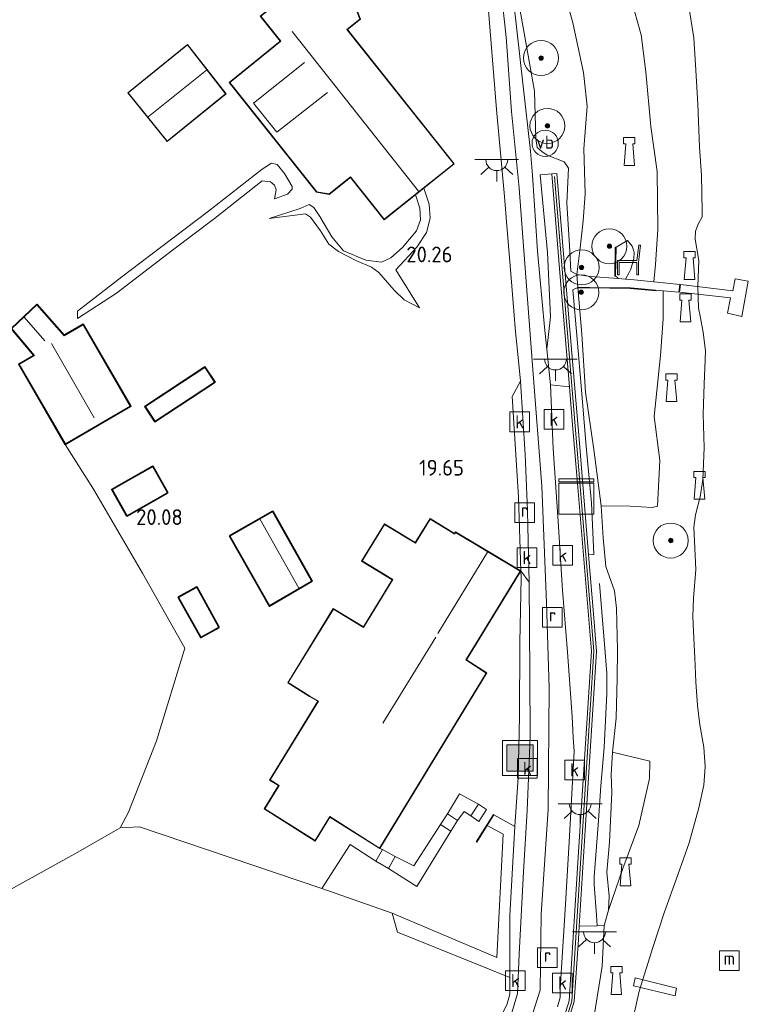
# Model space of a CAD drawing. Extents: x 196936 to 200438, y 361224 to 364196.
# Tile 117 of 256: x 198005 to 198088, y 363480 to 363593. Entities that reach past the tile are written whole.
import ezdxf
from ezdxf.enums import TextEntityAlignment as Align

# ---------------------------------------------------------------- set-up
doc = ezdxf.new("R2010")
doc.units = 0
for name, color, linetype, lineweight in [('B-ME-GR-BOOM-S', 90, 'Continuous', 25), ('B-ME-GR-GRAS-GV', 60, 'Continuous', 13), ('B-ME-GR-HAAG-G', 90, 'GR-HAAG1', 13), ('B-ME-GW-OPHOGING_KRUIN-G', 90, 'Continuous', 18), ('B-ME-GW-TALUD_KRUIN-G', 90, 'Continuous', 18), ('B-ME-GW-TALUD_TEEN-G', 90, 'Continuous', 18), ('B-ME-IE-MEUBILAIR_WATERWEGMEUBILAIR-S', 150, 'Continuous', 25), ('B-ME-IE-MEUBILAIR_WEGMEUBILAIR-S', 7, 'Continuous', 25), ('B-ME-IE-TERREINAFSCHEIDING_KUNSTMATIG_HEKWERK-G', 20, 'IE-TERREINAFSCHEIDING-KUNSTMATIG', 18), ('B-ME-IE-TERREINAFSCHEIDING_KUNSTMATIG_MUUR-GV', 90, 'Continuous', 18), ('B-ME-KG-KADASTRAAL_DAKRAND-G', 170, 'Continuous', 18), ('B-ME-KG-KADASTRAAL_NOK-G', 10, 'Continuous', 18), ('B-ME-KW-KUNSTWERK_STEIGER-GV', 170, 'Continuous', 18), ('B-ME-OB-BEKLEDING_STEEN-GV', 30, 'Continuous', 18), ('B-ME-OB-OEVERVOORZIENING-G', 7, 'Continuous', 18), ('B-ME-OG-BEBOUWING_BEDRIJVEN-GV', 7, 'Continuous', 18), ('B-ME-OG-BEBOUWING_HORECA-GV', 7, 'Continuous', 18), ('B-ME-OG-BEBOUWING_SCHUUR-GV', 7, 'Continuous', 35), ('B-ME-OG-BEBOUWING_TRAP-GV', 7, 'Continuous', 18), ('B-ME-OG-BEBOUWING_WONINGBOUW-GV', 7, 'Continuous', 18), ('B-ME-OG-HOOGTEPUNT-S', 7, 'Continuous', 25), ('B-ME-OG-TERREIN_BEDRIJVENTERREIN-GV', 7, 'Continuous', 18), ('B-ME-OG-TERREIN_GROEN_TUIN-GV', 7, 'Continuous', 18), ('B-ME-OG-WATER_RIVIER-GV', 130, 'Continuous', 18), ('B-ME-OG-WEG_PARKEERPLAATS_LAAD EN LOS-GV', 7, 'Continuous', 18), ('B-ME-RI-GWA_KOLK-S', 30, 'Continuous', 25), ('B-ME-RI-GWA_RIOOLPUT-S', 30, 'Continuous', 25), ('B-ME-VH-VERHARDING_ASFALT-GV', 252, 'Continuous', 18), ('B-ME-VH-VERHARDING_HALFVERHARDING-GV', 252, 'Continuous', 18), ('B-ME-VH-VERHARDING_STRAATBAKSTEEN-GV', 252, 'Continuous', 18), ('B-ME-VH-VERHARDING_TEGEL-GV', 252, 'Continuous', 18), ('B-ME-VW-VERKEERSTEKEN_DRAAGCONSTRUCTIE-S', 7, 'Continuous', 25)]:
    doc.layers.add(name, color=color, linetype=linetype, lineweight=lineweight)
doc.styles.add('NLCS-ISO', font='NLCS-ISO.ttf')
doc.styles.add('NLCS-ISO-ANNOTATIVE-T18', font='NLCS-ISO.ttf', dxfattribs={"height": 1.8})
doc.linetypes.add('GR-HAAG1', pattern='A,6,[176,NLCS.SHX,S=0.125,R=0,X=0,Y=0],-2', length=8)
doc.linetypes.add('IE-TERREINAFSCHEIDING-KUNSTMATIG', pattern='A,4,[82,NLCS.SHX,S=0.75,R=90,X=0,Y=0],4,-2', length=10)

# ---------------------------------------------------------------- blocks, each defined once
blk = doc.blocks.new('SAL-HOOGTELABEL-SO')
at = {"color": 0, "linetype": 'ByBlock', "lineweight": -2, "style": 'NLCS-ISO-ANNOTATIVE-T18'}
blk.add_attdef('HOOGTE', text='', height=1.8, dxfattribs=at).set_placement((2.79, 0), align=Align.RIGHT)
blk = doc.blocks.new('SIE-WEG_ZITBANK-SO')
at = {"color": 0, "linetype": 'ByBlock', "lineweight": 18}
blk.add_lwpolyline([(-0.91, -1.63), (-0.91, -0.2), (1.09, -0.2), (1.09, -1.63), (1.29, -1.63), (1.29, -0.21), (1.54, 1.78), (1.33, 1.78), (1.11, 0), (-1.11, 0), (-1.11, -1.63)], close=True, dxfattribs=at)
blk = doc.blocks.new('SGR-BOOM_01-SO')
at = {"linetype": 'ByBlock', "lineweight": 18}
h = blk.add_hatch(color=0, dxfattribs=at)
h.dxf.hatch_style = 1
edge = h.paths.add_edge_path()
edge.add_arc((0, 0), 0.25, 0, 360)
at = {"color": 0, "linetype": 'ByBlock', "lineweight": 18}
for radius in [2, 0.25]:
    blk.add_circle((0, 0), radius, dxfattribs=at)
blk = doc.blocks.new('SKL-DATA_KAST-SO')
at = {"color": 0, "linetype": 'ByBlock', "lineweight": 18}
for points in [[(-2, 2), (2, 2), (2, 1.68), (-2, 1.68)], [(-2, 1.52), (2, 1.52), (2, -2), (-2, -2)]]:
    blk.add_lwpolyline(points, close=True, dxfattribs=at)
blk = doc.blocks.new('SIE-WEG_AFVALBAK-SO')
at = {"linetype": 'ByBlock', "lineweight": 18}
h = blk.add_hatch(color=0, dxfattribs=at)
h.dxf.hatch_style = 1
h.paths.add_polyline_path([(-1.5, -1.5), (1.5, -1.5), (1.5, 1.5), (-1.5, 1.5)])
at = {"color": 0, "linetype": 'ByBlock', "lineweight": 18}
for points in [[(-2, -2), (2, -2), (2, 2), (-2, 2)], [(-1.5, -1.5), (1.5, -1.5), (1.5, 1.5), (-1.5, 1.5)]]:
    blk.add_lwpolyline(points, close=True, dxfattribs=at)
blk = doc.blocks.new('SIE-WATER_BOLDER-SO')
at = {"color": 0, "linetype": 'ByBlock', "lineweight": 18}
blk.add_lwpolyline([(0.4, 0.87), (0.6, -1.59), (-0.6, -1.59), (-0.4, 0.87), (-0.65, 0.87), (-0.65, 1.59), (0.65, 1.59), (0.65, 0.87)], close=True, dxfattribs=at)
blk = doc.blocks.new('SKL-ET_OV_LICHTPUNT-SO')
at = {"color": 0, "linetype": 'ByBlock', "lineweight": 18}
for points in [[(-1.25, 0), (-2.5, 0)], [(1.25, 0), (2.5, 0)], [(-0.92, -0.85), (-1.83, -1.7)], [(0.92, -0.85), (1.83, -1.7)], [(0, -1.25), (0, -2.5)]]:
    blk.add_lwpolyline(points, dxfattribs=at)
blk.add_lwpolyline([(0, 0), (1.25, 0, -1), (-1.25, 0)], format="xyb", close=True, dxfattribs=at)
blk = doc.blocks.new('SRI-PUT_INSPECTIEPUT_RIOOLPUT-SO')
at = {"color": 0, "linetype": 'ByBlock', "lineweight": 18}
blk.add_lwpolyline([(-1.12, -1.12), (1.12, -1.12), (1.12, 1.12), (-1.12, 1.12)], close=True, dxfattribs=at)
at = {"color": 0, "linetype": 'ByBlock', "lineweight": 18, "style": 'NLCS-ISO'}
blk.add_text('r', height=1.5, dxfattribs=at).set_placement((0, 0.28), align=Align.MIDDLE_CENTER)
blk = doc.blocks.new('SRI-KOLK-SO')
at = {"color": 0, "linetype": 'ByBlock', "lineweight": 18}
blk.add_lwpolyline([(-1.125, -1.125), (1.125, -1.125), (1.125, 1.125), (-1.125, 1.125)], close=True, dxfattribs=at)
at = {"color": 0, "linetype": 'ByBlock', "lineweight": 18, "style": 'NLCS-ISO'}
blk.add_text('k', height=1.5, dxfattribs=at).set_placement((0, 0), align=Align.MIDDLE_CENTER)
blk = doc.blocks.new('SIE-WEG_PAAL_VERKEERSBORD-SO')
at = {"color": 0, "linetype": 'ByBlock', "lineweight": 18}
blk.add_circle((0, 0), 1.5, dxfattribs=at)
at = {"color": 0, "linetype": 'ByBlock', "lineweight": 18, "style": 'NLCS-ISO'}
blk.add_text('vb', height=1.5, dxfattribs=at).set_placement((0, 0.13), align=Align.MIDDLE_CENTER)
blk = doc.blocks.new('SIE-WATER_MEERPAAL-SO')
at = {"color": 0, "linetype": 'ByBlock', "lineweight": 18}
blk.add_lwpolyline([(-1.12, -1.12), (1.12, -1.12), (1.12, 1.12), (-1.12, 1.12)], close=True, dxfattribs=at)
at = {"color": 0, "linetype": 'ByBlock', "lineweight": 18, "style": 'NLCS-ISO'}
blk.add_text('m', height=1.5, dxfattribs=at).set_placement((0, 0.28), align=Align.MIDDLE_CENTER)

msp = doc.modelspace()

# ---------------------------------------------------------------- linework, layer by layer
at = {"layer": 'B-ME-GR-GRAS-GV'}
for points in [[(198066.412, 363598.349, 20.784), (198068.003, 363592.505, 20.559), (198069.232, 363586.852, 20.418), (198069.634, 363582.985, 20.351), (198069.238, 363578.116, 20.309), (198069.405, 363573.002, 19.952), (198069.189, 363569.918, 19.773), (198068.824, 363566.823, 19.76), (198068.466, 363563.785, 19.619), (198067.765, 363564.154, 19.632), (198067.61, 363567.104, 19.715), (198067.317, 363571.906, 19.89), (198067.494, 363575.913, 20.152), (198067.018, 363576.65, 20.231), (198065.061, 363577.384, 20.301), (198064.452, 363577.803, 20.304), (198063.921, 363578.276, 20.304), (198063.78, 363579.319, 20.304), (198063.623, 363584.705, 20.485), (198062.706, 363589.857, 20.575), (198061.491, 363596.716, 20.715)], [(198074.616, 363595.378, 17.251), (198075.797, 363591.139, 17.147), (198076.332, 363586.918, 16.874), (198076.891, 363580.658, 16.812), (198077.646, 363575.556, 16.886), (198077.718, 363568.911, 16.662), (198077.452, 363564.902, 16.472), (198077.248, 363562.926, 16.48), (198074.618, 363563.193, 17.861), (198074.006, 363563.239, 18.051), (198074.439, 363563.991, 18.044), (198074.611, 363564.402, 18.031), (198074.963, 363565.561, 18.026), (198075.022, 363566.324, 18.061), (198074.763, 363567.002, 18.07), (198074.254, 363567.647, 18.1), (198073.528, 363567.24, 18.104), (198072.931, 363566.879, 18.074), (198072.84, 363566.881, 18.491), (198072.779, 363563.601, 18.624), (198072.87, 363563.599, 18.122), (198073.083, 363563.447, 18.091), (198073.167, 363563.303, 18.098), (198069.999, 363563.543, 19.525), (198068.466, 363563.785, 19.619), (198068.824, 363566.823, 19.76), (198069.189, 363569.918, 19.773), (198069.405, 363573.002, 19.952), (198069.238, 363578.116, 20.309), (198069.634, 363582.985, 20.351), (198069.232, 363586.852, 20.418), (198068.003, 363592.505, 20.559), (198066.412, 363598.349, 20.784)]]:
    msp.add_polyline3d(points, dxfattribs=at)
for points in [[(198066.53, 363563.964, 20.09), (198067.608, 363550.949, 19.955), (198065.452, 363551.191, 19.988), (198065.035, 363555.237, 19.989), (198065.442, 363558.933, 20.014), (198065.096, 363566.27, 20.122), (198064.255, 363575.171, 20.304), (198065.584, 363575.267, 20.183)], [(198070.795, 363489.396, 15.935), (198068.721, 363489.341, 15.97), (198069.407, 363500.335, 16.76), (198070.717, 363520.737, 18.723), (198070.365, 363525.026, 18.875), (198069.804, 363531.773, 19.354), (198070.398, 363531.81, 19.385), (198070.136, 363537.688, 19.456), (198069.525, 363544.143, 19.481), (198069.006, 363550.618, 19.573), (198068.495, 363556.405, 19.598), (198067.997, 363562.042, 19.657), (198068.561, 363562.274, 19.682), (198069.044, 363556.977, 19.61), (198069.447, 363550.355, 19.564), (198070.39, 363543.788, 19.448), (198071.231, 363537.352, 19.398), (198071.453, 363533.713, 19.323), (198071.775, 363530.418, 19.136), (198072.757, 363527.643, 18.886), (198072.997, 363525.66, 19.003), (198073.114, 363520.878, 18.836), (198073.067, 363517.715, 18.578), (198072.938, 363513.111, 18.088), (198072.51, 363509.223, 17.734), (198072.389, 363506.69, 17.206), (198072.44, 363504.611, 17.081), (198072.187, 363498.956, 16.919), (198071.872, 363495.528, 16.711), (198072.139, 363492.772, 16.337), (198072.07, 363491.181, 15.95), (198071.581, 363489.417, 15.939)], [(198077.687, 363537.328, 15.703), (198077.078, 363537.164, 16.391), (198074.53, 363537.317, 18.039), (198071.231, 363537.352, 19.398), (198070.39, 363543.788, 19.448), (198069.447, 363550.355, 19.564), (198069.044, 363556.977, 19.61), (198068.561, 363562.274, 19.682), (198069.885, 363562.295, 19.53), (198074.568, 363562.24, 17.984), (198078.308, 363561.9, 15.993), (198078.323, 363558.724, 15.823), (198078.003, 363554.515, 15.935), (198077.271, 363547.552, 15.819), (198077.949, 363542.547, 15.707)], [(198073.726, 363495.931, 15.738), (198072.07, 363491.181, 15.95), (198072.139, 363492.772, 16.337), (198071.872, 363495.528, 16.711), (198072.187, 363498.956, 16.919), (198072.44, 363504.611, 17.081), (198072.389, 363506.69, 17.206), (198072.51, 363509.223, 17.734), (198076.803, 363508.212, 15.572), (198076.744, 363506.206, 15.522), (198075.519, 363500.842, 15.688)], [(198057.223, 363503.28, 19.718), (198056.343, 363501.976, 20.336), (198055.577, 363502.439, 20.336), (198054.821, 363501.436, 20.336), (198053.676, 363502.175, 19.79), (198055.055, 363504.463, 19.79)], [(198060.807, 363490.559, 19.697), (198060.805, 363483.501, 19.602), (198047.955, 363488.683, 19.583), (198047.371, 363490.845, 20.324), (198059.302, 363485.788, 20.309), (198060.039, 363499.871, 20.339), (198058.222, 363500.84, 20.294), (198058.987, 363502.077, 19.748), (198061.39, 363500.721, 19.733)], [(198054.052, 363500.195, 20.411), (198050.185, 363493.892, 20.444), (198046.945, 363495.951, 20.444), (198047.695, 363497.33, 19.892), (198049.85, 363496.242, 19.826), (198052.893, 363500.979, 19.826)], [(198060.509, 363480.475, 19.598), (198059.785, 363479.017, 19.548), (198058.799, 363477.202, 19.532), (198057.592, 363476.423, 19.578), (198052.72, 363477.673, 19.302), (198045.463, 363479.484, 19.27), (198038.781, 363465.211, 19.3), (198012.65, 363474.517, 19.963), (197986.52, 363483.824, 20.626), (197997.759, 363490.223, 20.716), (198011.451, 363497.821, 20.616), (198016.296, 363500.588, 20.495), (198018.506, 363500.701, 20.489), (198039.312, 363493.678, 20.387), (198047.371, 363490.845, 20.324), (198047.955, 363488.683, 19.583), (198060.805, 363483.501, 19.602), (198060.807, 363481.599, 19.617)]]:
    msp.add_polyline3d(points, close=True, dxfattribs=at)
at = {"layer": 'B-ME-GR-HAAG-G'}
for points in [[(198071.049, 363528.497, 18.972), (198071.579, 363522.035, 18.829), (198071.871, 363518.247, 18.54), (198071.875, 363515.939, 18.328), (198071.577, 363509.759, 17.749), (198071.183, 363505.376, 17.074), (198070.934, 363501.436, 16.902), (198070.452, 363495.001, 16.535), (198070.44, 363494.11, 16.504), (198070.706, 363490.633, 16.033), (198070.795, 363489.396, 15.935)], [(198039.312, 363493.678, 20.387), (198018.506, 363500.701, 20.489)]]:
    msp.add_polyline3d(points, dxfattribs=at)
at = {"layer": 'B-ME-GW-OPHOGING_KRUIN-G'}
msp.add_polyline3d([(198058.353, 363676.286, 25.248), (198058.417, 363668.722, 24.996), (198058.265, 363661.3, 24.484), (198058.02, 363653.078, 23.947), (198057.76, 363643.758, 23.37), (198058.067, 363634.573, 22.565), (198058.31, 363627.307, 22.17), (198058.269, 363620.335, 21.686), (198058.575, 363614.827, 21.406), (198059.19, 363607.025, 21.174), (198059.108, 363602.403, 21.003), (198060.383, 363590.875, 20.605), (198061.006, 363582.406, 20.43), (198061.88, 363573.618, 20.365), (198062.625, 363563.485, 20.076), (198063.436, 363552.938, 19.954), (198064.44, 363539.601, 19.747), (198064.977, 363526.279, 19.637), (198065.28, 363516.574, 19.645), (198065.181, 363502.718, 19.645), (198064.376, 363490.741, 19.629), (198064.248, 363482.042, 19.592), (198060.713, 363470.966, 19.686)], dxfattribs=at)
at = {"layer": 'B-ME-GW-TALUD_KRUIN-G'}
for points in [[(198063.312, 363652.074, 24.058), (198063.792, 363649.207, 23.678), (198063.957, 363644.835, 23.312), (198063.31, 363640.351, 22.93), (198063.749, 363632.274, 22.314), (198064.303, 363628.684, 22.106), (198064.974, 363625.081, 21.877), (198065.255, 363620.429, 21.565), (198064.761, 363613.735, 21.287), (198064.408, 363609.483, 21.241), (198064.953, 363603.555, 21.041), (198066.412, 363598.349, 20.784), (198068.003, 363592.505, 20.559), (198069.232, 363586.852, 20.418), (198069.634, 363582.985, 20.351), (198069.238, 363578.116, 20.309), (198069.405, 363573.002, 19.952), (198069.189, 363569.918, 19.773), (198068.824, 363566.823, 19.76), (198068.466, 363563.785, 19.619)], [(198033.937, 363572.416, 19.991), (198035.422, 363572.951, 20.219), (198035.933, 363573.513, 20.336), (198035.942, 363573.838, 20.373), (198035.048, 363575.307, 20.386), (198034.223, 363576.352, 20.428), (198033.587, 363576.486, 20.477), (198032.497, 363575.785, 20.569), (198026.395, 363571.023, 20.557), (198020.894, 363566.842, 20.594), (198016.472, 363563.512, 20.627), (198011.415, 363559.575, 20.652), (198011.408, 363558.769, 20.51)], [(198050.027, 363572.875, 20.611), (198050.522, 363571.349, 20.598), (198050.605, 363570.035, 20.573), (198050.128, 363568.758, 20.557), (198048.543, 363566.871, 20.615), (198047.215, 363565.664, 20.598), (198046.153, 363565.197, 20.557), (198044.341, 363565.411, 20.557), (198041.8, 363566.481, 20.573), (198040.478, 363568.088, 20.577), (198039.09, 363570.386, 20.573), (198038.415, 363571.443, 20.515), (198037.891, 363571.772, 20.44), (198036.861, 363571.33, 20.357), (198033.317, 363570.177, 19.799)], [(198074.254, 363567.647, 18.1), (198074.763, 363567.002, 18.07), (198075.022, 363566.324, 18.061), (198074.963, 363565.561, 18.026), (198074.611, 363564.402, 18.031), (198074.439, 363563.991, 18.044), (198074.006, 363563.239, 18.051)], [(198050.485, 363559.975, 20.153), (198047.797, 363564.322, 20.236)], [(198068.561, 363562.274, 19.682), (198069.044, 363556.977, 19.61), (198069.447, 363550.355, 19.564), (198070.39, 363543.788, 19.448), (198071.231, 363537.352, 19.398), (198071.453, 363533.713, 19.323), (198071.775, 363530.418, 19.136), (198072.757, 363527.643, 18.886), (198072.997, 363525.66, 19.003), (198073.114, 363520.878, 18.836), (198073.067, 363517.715, 18.578), (198072.938, 363513.111, 18.088), (198072.51, 363509.223, 17.734), (198072.389, 363506.69, 17.206), (198072.44, 363504.611, 17.081), (198072.187, 363498.956, 16.919), (198071.872, 363495.528, 16.711), (198072.139, 363492.772, 16.337), (198072.07, 363491.181, 15.95), (198071.581, 363489.417, 15.939)], [(198054.821, 363501.436, 20.336), (198055.577, 363502.439, 20.336), (198056.343, 363501.976, 20.336)], [(198058.222, 363500.84, 20.294), (198060.039, 363499.871, 20.339), (198059.302, 363485.788, 20.309), (198047.371, 363490.845, 20.324)], [(198046.945, 363495.951, 20.444), (198050.185, 363493.892, 20.444), (198054.052, 363500.195, 20.411)], [(198071.581, 363489.417, 15.939), (198071.342, 363484.785, 15.806), (198070.408, 363478.881, 15.818), (198070.013, 363476.932, 16.035), (198069.475, 363473.343, 16.019), (198068.887, 363468.911, 16.003), (198069.35, 363462.336, 15.983), (198070.332, 363455.869, 15.963), (198070.885, 363449.507, 15.999)]]:
    msp.add_polyline3d(points, dxfattribs=at)
at = {"layer": 'B-ME-GW-TALUD_TEEN-G'}
for points in [[(198033.937, 363572.416, 19.991), (198034.119, 363573.46, 19.966), (198033.915, 363573.987, 19.945), (198033.457, 363574.366, 19.941), (198032.523, 363574.476, 19.925), (198027.075, 363570.177, 19.742), (198022.267, 363566.543, 19.754), (198015.86, 363561.647, 20.215), (198011.408, 363558.769, 20.51)], [(198050.97, 363573.625, 20.227), (198051.585, 363571.816, 20.215), (198051.691, 363570.203, 20.149), (198051.29, 363568.562, 20.153), (198050.174, 363566.886, 20.186), (198047.797, 363564.322, 20.236)], [(198050.485, 363559.975, 20.153), (198048.723, 363560.864, 20.032), (198047.58, 363561.977, 19.961), (198045.832, 363563.99, 19.945), (198044.985, 363564.594, 19.903), (198043.209, 363565.366, 19.895), (198041.228, 363566.4, 19.895), (198040.141, 363567.239, 19.887), (198039.164, 363568.747, 19.882), (198038.017, 363570.334, 19.87), (198037.467, 363570.695, 19.837), (198033.317, 363570.177, 19.799)], [(198072.931, 363566.879, 18.074), (198073.528, 363567.24, 18.104), (198074.254, 363567.647, 18.1)], [(198073.167, 363563.303, 18.098), (198073.083, 363563.447, 18.091), (198072.87, 363563.599, 18.122)], [(198053.676, 363502.175, 19.79), (198055.055, 363504.463, 19.79), (198057.223, 363503.28, 19.718)], [(198060.805, 363483.501, 19.602), (198060.807, 363490.559, 19.697), (198061.39, 363500.721, 19.733), (198058.987, 363502.077, 19.748)], [(198052.893, 363500.979, 19.826), (198049.85, 363496.242, 19.826), (198047.695, 363497.33, 19.892)], [(198047.371, 363490.845, 20.324), (198047.955, 363488.683, 19.583), (198060.805, 363483.501, 19.602)]]:
    msp.add_polyline3d(points, dxfattribs=at)
at = {"layer": 'B-ME-IE-TERREINAFSCHEIDING_KUNSTMATIG_HEKWERK-G'}
for points in [[(198065.911, 363574.976, 20.618), (198068.159, 363547.863, 20.627), (198070.408, 363520.75, 20.636), (198067.869, 363480.792, 20.597), (198055.448, 363440.937, 20.534), (198047.23, 363414.735, 20.513), (198038.552, 363385.191, 20.498), (198027.596, 363346.545, 20.438)], [(198068.615, 363562.225, 19.671), (198069.885, 363562.245, 19.53), (198074.565, 363562.19, 17.984), (198077.531, 363561.92, 16.405)], [(198010.016, 363544.376, 20.476), (198013.236, 363539.252, 20.456), (198018.851, 363529.675, 20.444), (198023.684, 363521.107, 20.464), (198020.444, 363510.515, 20.528), (198017.259, 363502.388, 20.663)], [(197986.52, 363483.824, 20.626), (197997.759, 363490.223, 20.716), (198011.451, 363497.821, 20.616), (198016.296, 363500.588, 20.495), (198017.259, 363502.388, 20.663)]]:
    msp.add_polyline3d(points, dxfattribs=at)
at = {"layer": 'B-ME-IE-TERREINAFSCHEIDING_KUNSTMATIG_MUUR-GV'}
msp.add_polyline3d([(198062.273, 363463.867, 19.718), (198067.57, 363480.838, 19.73), (198068.699, 363498.406, 19.577), (198070.114, 363520.765, 19.706), (198068.588, 363539.02, 19.982), (198067.906, 363547.069, 19.937), (198067.608, 363550.949, 19.955), (198066.53, 363563.964, 20.09), (198065.584, 363575.267, 20.183), (198066.188, 363575.293, 20.066), (198067.476, 363559.704, 19.654), (198068.743, 363544.527, 19.604), (198069.804, 363531.773, 19.354), (198070.365, 363525.026, 18.875), (198070.717, 363520.737, 18.723), (198069.407, 363500.335, 16.76), (198068.721, 363489.341, 15.97), (198068.627, 363487.837, 15.997), (198068.161, 363480.74, 15.833), (198065.194, 363471.194, 16.112)], dxfattribs=at)
for points in [[(198072.931, 363566.879, 18.074), (198072.87, 363563.599, 18.122), (198072.779, 363563.601, 18.624), (198072.84, 363566.881, 18.491)], [(198058.222, 363500.84, 20.294), (198057.021, 363498.932, 20.267), (198056.956, 363498.97, 20.261), (198058.924, 363502.124, 19.775), (198058.987, 363502.077, 19.748)]]:
    msp.add_polyline3d(points, close=True, dxfattribs=at)
at = {"layer": 'B-ME-KG-KADASTRAAL_DAKRAND-G'}
for points in [[(198046.443, 363570.089, 23.537), (198042.596, 363574.926, 23.473), (198040.151, 363572.982, 23.473), (198038.753, 363573.212, 23.499), (198028.816, 363585.706, 23.511), (198034.643, 363590.405, 23.713), (198032.37, 363593.263, 23.713), (198036.766, 363596.76, 23.713), (198041.768, 363598.031, 23.713), (198043.676, 363592.951, 23.713), (198042.175, 363591.757, 23.53), (198054.385, 363576.405, 23.537)], [(198021.652, 363579.015, 23.219), (198017.218, 363584.515, 23.219), (198023.98, 363589.987, 23.219), (198028.326, 363584.408, 23.219)], [(198009.883, 363556.776, 24.954), (198012.052, 363558.035, 23.374), (198017.443, 363548.742, 23.377), (198010.034, 363544.444, 23.304), (198004.769, 363553.52, 23.301), (198006.503, 363554.527, 24.307), (198006.471, 363554.565, 22.411), (198003.895, 363557.61, 22.411), (198006.769, 363560.297, 22.534), (198009.85, 363556.814, 22.534)], [(198020.268, 363547.03, 22.267), (198019.175, 363548.7, 22.007), (198025.964, 363553.146, 21.928), (198027.058, 363551.476, 22.267)], [(198017.072, 363536.247, 22.818), (198015.4, 363539.208, 22.091), (198020.012, 363541.812, 22.214), (198021.684, 363538.851, 22.868)], [(198033.361, 363525.969, 21.727), (198028.855, 363533.907, 21.707), (198033.691, 363536.675, 22.001), (198038.139, 363528.763, 22.001)], [(198054.505, 363534.123, 22.853), (198054.611, 363534.311, 25.937), (198061.997, 363529.915, 25.961), (198056.239, 363520.491, 25.981), (198055.772, 363519.755, 23.611), (198058.104, 363518.263, 23.572), (198045.926, 363498.284, 23.574), (198040.229, 363501.879, 23.575), (198038.558, 363499.123, 22.177), (198032.824, 363502.757, 22.286), (198034.463, 363505.434, 23.651), (198033.434, 363506.056, 23.651), (198038.951, 363515.063, 23.651), (198037.956, 363515.636, 22.711), (198035.492, 363517.165, 22.715), (198040.654, 363525.551, 22.816), (198044.093, 363523.472, 22.816), (198047.431, 363528.931, 22.82), (198043.925, 363531.06, 22.82), (198046.499, 363535.235, 22.84), (198050.013, 363533.085, 22.84), (198051.717, 363535.843, 22.879)], [(198025.512, 363522.376, 22.086), (198023.001, 363526.907, 22.05), (198025.029, 363528.031, 22.023), (198027.54, 363523.5, 22.083)]]:
    msp.add_polyline3d(points, close=True, dxfattribs=at)
at = {"layer": 'B-ME-KG-KADASTRAAL_NOK-G'}
for points in [[(198035.921, 363591.517, 27.791), (198050.385, 363573.288, 27.759)], [(198039.975, 363584.543, 26.865), (198034.189, 363580.034, 26.865), (198031.52, 363583.349, 26.868), (198037.33, 363587.97, 26.872)], [(198026.158, 363587.11, 25.645), (198019.485, 363581.782, 25.535)], [(198005.338, 363558.891, 23.263), (198007.7, 363556.212, 23.263)], [(198008.437, 363555.898, 27.236), (198013.303, 363547.417, 27.236)], [(198032.277, 363535.805, 22.982), (198036.684, 363527.96, 22.982)], [(198058.26, 363532.081, 29.279), (198052.593, 363522.795, 29.306)], [(198052.346, 363522.366, 30.446), (198046.312, 363512.546, 30.455)]]:
    msp.add_polyline3d(points, dxfattribs=at)
at = {"layer": 'B-ME-KW-KUNSTWERK_STEIGER-GV'}
for points in [[(198088.043, 363563.002, 15.219), (198087.321, 363558.985, 15.219), (198085.677, 363559.345, 15.219), (198086.009, 363561.099, 15.219), (198080.168, 363561.757, 15.173), (198080.282, 363562.618, 15.173), (198086.293, 363561.924, 15.219), (198086.538, 363563.28, 15.219)], [(198079.857, 363482.273, 15.358), (198079.701, 363481.386, 15.358), (198074.924, 363482.559, 14.998), (198075.13, 363483.461, 15.032)]]:
    msp.add_polyline3d(points, close=True, dxfattribs=at)
at = {"layer": 'B-ME-OB-BEKLEDING_STEEN-GV'}
for points in [[(198070.408, 363478.881, 15.818), (198071.342, 363484.785, 15.806), (198071.581, 363489.417, 15.939), (198072.07, 363491.181, 15.95), (198073.726, 363495.931, 15.738), (198075.519, 363500.842, 15.688), (198076.744, 363506.206, 15.522), (198076.803, 363508.212, 15.572), (198072.51, 363509.223, 17.734), (198072.938, 363513.111, 18.088), (198073.067, 363517.715, 18.578), (198073.114, 363520.878, 18.836), (198072.997, 363525.66, 19.003), (198072.757, 363527.643, 18.886), (198071.775, 363530.418, 19.136), (198071.453, 363533.713, 19.323), (198071.231, 363537.352, 19.398), (198074.53, 363537.317, 18.039), (198077.078, 363537.164, 16.391), (198077.687, 363537.328, 15.703), (198077.949, 363542.547, 15.707), (198077.271, 363547.552, 15.819), (198078.003, 363554.515, 15.935), (198078.323, 363558.724, 15.823), (198078.308, 363561.9, 15.993), (198080.12, 363561.762, 15.173), (198080.236, 363562.623, 15.173), (198077.248, 363562.926, 16.48), (198077.452, 363564.902, 16.472), (198077.718, 363568.911, 16.662), (198077.646, 363575.556, 16.886), (198076.891, 363580.658, 16.812), (198076.332, 363586.918, 16.874), (198075.797, 363591.139, 17.147), (198074.616, 363595.378, 17.251)], [(198081.183, 363594.822, 14.4), (198081.821, 363590.815, 14.4), (198082.047, 363587.126, 14.4), (198082.277, 363583.226, 14.4), (198082.482, 363578.339, 14.4), (198082.697, 363575.072, 14.4), (198082.788, 363571.008, 14.4), (198082.77, 363570.35, 14.4), (198082.35, 363569.589, 14.4), (198082.009, 363568.729, 14.4), (198081.989, 363567.801, 14.4), (198082.395, 363565.381, 14.4), (198082.289, 363562.452, 14.4), (198082.351, 363559.923, 14.4), (198082.543, 363559, 14.4), (198082.899, 363557.187, 14.4), (198083.155, 363555.025, 14.4), (198083.011, 363551.26, 14.4), (198082.883, 363547.883, 14.4), (198082.995, 363543.997, 14.4), (198082.865, 363540.35, 14.4), (198082.542, 363538.377, 14.4), (198082.002, 363536.34, 14.4), (198081.834, 363534.919, 14.4), (198082.045, 363530.091, 14.4), (198081.78, 363526.82, 14.4), (198081.713, 363524.727, 14.4), (198081.781, 363523.008, 14.4), (198081.938, 363520.017, 14.4), (198082.065, 363517.271, 14.4), (198082.224, 363514.55, 14.4), (198082.506, 363512.355, 14.4), (198082.956, 363509.811, 14.4), (198083.112, 363507.571, 14.4), (198082.953, 363505.458, 14.4), (198082.409, 363502.881, 14.4), (198081.276, 363498.872, 14.4), (198079.974, 363495.213, 14.4), (198078.444, 363490.891, 14.4), (198077.18, 363487.047, 14.4), (198075.585, 363481.922, 14.4), (198074.534, 363477.333, 14.4)]]:
    msp.add_polyline3d(points, dxfattribs=at)
at = {"layer": 'B-ME-OB-OEVERVOORZIENING-G'}
for points in [[(198082.351, 363559.923, 14.4), (198082.289, 363562.452, 14.4), (198082.395, 363565.381, 14.4), (198081.989, 363567.801, 14.4), (198082.009, 363568.729, 14.4), (198082.35, 363569.589, 14.4), (198082.77, 363570.35, 14.4), (198082.788, 363571.008, 14.4), (198082.697, 363575.072, 14.4), (198082.482, 363578.339, 14.4), (198082.277, 363583.226, 14.4), (198082.047, 363587.126, 14.4), (198081.821, 363590.815, 14.4), (198081.183, 363594.822, 14.4)], [(198074.534, 363477.333, 14.4), (198075.585, 363481.922, 14.4), (198077.18, 363487.047, 14.4), (198078.444, 363490.891, 14.4), (198079.974, 363495.213, 14.4), (198081.276, 363498.872, 14.4), (198082.409, 363502.881, 14.4), (198082.953, 363505.458, 14.4), (198083.112, 363507.571, 14.4), (198082.956, 363509.811, 14.4), (198082.506, 363512.355, 14.4), (198082.224, 363514.55, 14.4), (198082.065, 363517.271, 14.4), (198081.938, 363520.017, 14.4), (198081.781, 363523.008, 14.4), (198081.713, 363524.727, 14.4), (198081.78, 363526.82, 14.4), (198082.045, 363530.091, 14.4), (198081.834, 363534.919, 14.4), (198082.002, 363536.34, 14.4), (198082.542, 363538.377, 14.4), (198082.865, 363540.35, 14.4), (198082.995, 363543.997, 14.4), (198082.883, 363547.883, 14.4), (198083.011, 363551.26, 14.4), (198083.155, 363555.025, 14.4), (198082.899, 363557.187, 14.4), (198082.543, 363559, 14.4), (198082.351, 363559.923, 14.4)]]:
    msp.add_polyline3d(points, dxfattribs=at)
at = {"layer": 'B-ME-OG-BEBOUWING_BEDRIJVEN-GV'}
msp.add_polyline3d([(198028.395, 363584.4, 20.825), (198021.644, 363578.945, 20.825), (198017.148, 363584.522, 20.825), (198023.988, 363590.058, 20.825)], close=True, dxfattribs=at)
at = {"layer": 'B-ME-OG-BEBOUWING_HORECA-GV'}
msp.add_polyline3d([(198051.701, 363535.912, 19.835), (198054.487, 363534.193, 19.835), (198054.593, 363534.38, 19.835), (198062.066, 363529.932, 19.667), (198061.788, 363529.471, 19.739), (198056.279, 363520.461, 19.835), (198055.849, 363519.765, 19.835), (198058.172, 363518.279, 19.835), (198045.942, 363498.214, 19.835), (198040.244, 363501.81, 19.835), (198038.573, 363499.054, 19.835), (198032.755, 363502.742, 19.835), (198034.393, 363505.418, 19.835), (198033.366, 363506.039, 19.835), (198038.881, 363515.044, 19.835), (198037.931, 363515.593, 19.835), (198035.424, 363517.149, 19.835), (198040.637, 363525.62, 19.835), (198044.076, 363523.541, 19.835), (198047.363, 363528.914, 19.835), (198043.856, 363531.043, 19.835), (198046.483, 363535.304, 19.835), (198049.997, 363533.154, 19.835)], close=True, dxfattribs=at)
at = {"layer": 'B-ME-OG-BEBOUWING_SCHUUR-GV'}
for points in [[(198006.772, 363560.369, 20.476), (198009.893, 363556.84, 20.476), (198012.07, 363558.103, 20.476), (198017.511, 363548.724, 20.476), (198010.016, 363544.376, 20.476), (198004.7, 363553.539, 20.476), (198006.426, 363554.54, 20.476), (198003.826, 363557.614, 20.476)], [(198027.127, 363551.462, 19.92), (198020.254, 363546.961, 19.92), (198019.106, 363548.714, 19.92), (198025.979, 363553.215, 19.92)], [(198021.752, 363538.832, 20.12), (198017.053, 363536.179, 20.12), (198015.332, 363539.227, 20.12), (198020.031, 363541.88, 20.12)], [(198038.207, 363528.745, 19.901), (198033.343, 363525.9, 19.901), (198028.787, 363533.926, 19.901), (198033.71, 363536.743, 19.901)], [(198027.608, 363523.481, 20.125), (198025.493, 363522.308, 20.125), (198022.933, 363526.926, 20.125), (198025.048, 363528.099, 20.125)]]:
    msp.add_polyline3d(points, close=True, dxfattribs=at)
at = {"layer": 'B-ME-OG-BEBOUWING_TRAP-GV'}
for points in [[(198080.236, 363562.623, 15.173), (198080.12, 363561.762, 15.173), (198078.308, 363561.9, 15.993), (198074.568, 363562.24, 17.984), (198069.885, 363562.295, 19.53), (198068.561, 363562.274, 19.682), (198068.466, 363563.785, 19.619), (198069.999, 363563.543, 19.525), (198073.167, 363563.303, 18.098), (198074.006, 363563.239, 18.051), (198074.618, 363563.193, 17.861), (198077.248, 363562.926, 16.48)], [(198058.119, 363502.672, 19.706), (198057.252, 363501.318, 20.123), (198056.343, 363501.976, 20.336), (198057.223, 363503.28, 19.718)], [(198054.821, 363501.436, 20.336), (198054.052, 363500.195, 20.411), (198052.893, 363500.979, 19.826), (198053.676, 363502.175, 19.79)], [(198047.695, 363497.33, 19.892), (198046.945, 363495.951, 20.444), (198045.51, 363496.783, 20.471), (198046.264, 363498.1, 19.892)]]:
    msp.add_polyline3d(points, close=True, dxfattribs=at)
at = {"layer": 'B-ME-OG-BEBOUWING_WONINGBOUW-GV'}
msp.add_polyline3d([(198054.455, 363576.397, 20.632), (198050.97, 363573.625, 20.227), (198050.027, 363572.875, 20.611), (198046.435, 363570.019, 20.632), (198042.588, 363574.856, 20.632), (198040.165, 363572.929, 20.632), (198038.726, 363573.166, 20.632), (198028.746, 363585.714, 20.632), (198034.573, 363590.412, 20.632), (198032.299, 363593.271, 20.632), (198036.743, 363596.805, 20.632), (198041.799, 363598.09, 20.632), (198043.735, 363592.934, 20.632), (198042.245, 363591.749, 20.632)], close=True, dxfattribs=at)
at = {"layer": 'B-ME-OG-TERREIN_BEDRIJVENTERREIN-GV'}
msp.add_polyline3d([(198004.7, 363553.539, 20.476), (198010.016, 363544.376, 20.476), (198013.236, 363539.252, 20.456), (198018.851, 363529.675, 20.444), (198023.684, 363521.107, 20.464), (198020.444, 363510.515, 20.528), (198017.259, 363502.388, 20.663), (198016.296, 363500.588, 20.495), (198011.451, 363497.821, 20.616), (197997.759, 363490.223, 20.716)], dxfattribs=at)
at = {"layer": 'B-ME-OG-TERREIN_GROEN_TUIN-GV'}
for points in [[(198058.256, 363595.368, 20.721), (198059.291, 363582.623, 20.46), (198060.21, 363572.677, 20.36), (198060.476, 363569.332, 20.183), (198060.873, 363564.346, 20.247), (198061.269, 363559.59, 19.967), (198061.467, 363557.218, 19.907), (198061.683, 363555.075, 19.983), (198062.008, 363551.589, 19.894), (198061.077, 363549.826, 19.797), (198061.793, 363538.38, 19.672), (198062.066, 363529.932, 19.667), (198054.593, 363534.38, 19.835), (198054.487, 363534.193, 19.835), (198051.701, 363535.912, 19.835), (198049.997, 363533.154, 19.835), (198046.483, 363535.304, 19.835), (198043.856, 363531.043, 19.835), (198047.363, 363528.914, 19.835), (198044.076, 363523.541, 19.835), (198040.637, 363525.62, 19.835), (198035.424, 363517.149, 19.835), (198037.931, 363515.593, 19.835), (198038.881, 363515.044, 19.835), (198033.366, 363506.039, 19.835), (198034.393, 363505.418, 19.835), (198032.755, 363502.742, 19.835), (198038.573, 363499.054, 19.835), (198040.244, 363501.81, 19.835), (198045.942, 363498.214, 19.835), (198046.264, 363498.1, 19.892), (198045.51, 363496.783, 20.471), (198042.545, 363498.673, 20.471), (198039.312, 363493.678, 20.387), (198018.506, 363500.701, 20.489), (198016.296, 363500.588, 20.495), (198017.259, 363502.388, 20.663), (198020.444, 363510.515, 20.528), (198023.684, 363521.107, 20.464), (198018.851, 363529.675, 20.444), (198013.236, 363539.252, 20.456), (198010.016, 363544.376, 20.476), (198017.511, 363548.724, 20.476), (198012.07, 363558.103, 20.476), (198009.893, 363556.84, 20.476), (198006.772, 363560.369, 20.476), (198003.826, 363557.614, 20.476), (198006.426, 363554.54, 20.476), (198004.7, 363553.539, 20.476)], [(198032.299, 363593.271, 20.632), (198034.573, 363590.412, 20.632), (198028.746, 363585.714, 20.632), (198038.726, 363573.166, 20.632), (198040.165, 363572.929, 20.632), (198042.588, 363574.856, 20.632), (198046.435, 363570.019, 20.632), (198050.027, 363572.875, 20.611), (198050.522, 363571.349, 20.598), (198050.605, 363570.035, 20.573), (198050.128, 363568.758, 20.557), (198048.543, 363566.871, 20.615), (198047.215, 363565.664, 20.598), (198046.153, 363565.197, 20.557), (198044.341, 363565.411, 20.557), (198041.8, 363566.481, 20.573), (198040.478, 363568.088, 20.577), (198039.09, 363570.386, 20.573), (198038.415, 363571.443, 20.515), (198037.891, 363571.772, 20.44), (198036.861, 363571.33, 20.357), (198033.317, 363570.177, 19.799), (198037.467, 363570.695, 19.837), (198038.017, 363570.334, 19.87), (198039.164, 363568.747, 19.882), (198040.141, 363567.239, 19.887), (198041.228, 363566.4, 19.895), (198043.209, 363565.366, 19.895), (198044.985, 363564.594, 19.903), (198045.832, 363563.99, 19.945), (198047.58, 363561.977, 19.961), (198048.723, 363560.864, 20.032), (198050.485, 363559.975, 20.153), (198047.797, 363564.322, 20.236), (198050.174, 363566.886, 20.186), (198051.29, 363568.562, 20.153), (198051.691, 363570.203, 20.149), (198051.585, 363571.816, 20.215), (198050.97, 363573.625, 20.227), (198054.455, 363576.397, 20.632), (198042.245, 363591.749, 20.632), (198043.735, 363592.934, 20.632)]]:
    msp.add_polyline3d(points, dxfattribs=at)
for points in [[(198028.395, 363584.4, 20.825), (198023.988, 363590.058, 20.825), (198017.148, 363584.522, 20.825), (198021.644, 363578.945, 20.825)], [(198027.075, 363570.177, 19.742), (198032.523, 363574.476, 19.925), (198033.457, 363574.366, 19.941), (198033.915, 363573.987, 19.945), (198034.119, 363573.46, 19.966), (198033.937, 363572.416, 19.991), (198035.422, 363572.951, 20.219), (198035.933, 363573.513, 20.336), (198035.942, 363573.838, 20.373), (198035.048, 363575.307, 20.386), (198034.223, 363576.352, 20.428), (198033.587, 363576.486, 20.477), (198032.497, 363575.785, 20.569), (198026.395, 363571.023, 20.557), (198020.894, 363566.842, 20.594), (198016.472, 363563.512, 20.627), (198011.415, 363559.575, 20.652), (198011.408, 363558.769, 20.51), (198015.86, 363561.647, 20.215), (198022.267, 363566.543, 19.754)], [(198035.048, 363575.307, 20.386), (198035.942, 363573.838, 20.373), (198035.933, 363573.513, 20.336), (198035.422, 363572.951, 20.219), (198033.937, 363572.416, 19.991), (198034.119, 363573.46, 19.966), (198033.915, 363573.987, 19.945), (198033.457, 363574.366, 19.941), (198032.523, 363574.476, 19.925), (198027.075, 363570.177, 19.742), (198022.267, 363566.543, 19.754), (198015.86, 363561.647, 20.215), (198011.408, 363558.769, 20.51), (198011.415, 363559.575, 20.652), (198016.472, 363563.512, 20.627), (198020.894, 363566.842, 20.594), (198026.395, 363571.023, 20.557), (198032.497, 363575.785, 20.569), (198033.587, 363576.486, 20.477), (198034.223, 363576.352, 20.428)], [(198050.174, 363566.886, 20.186), (198047.797, 363564.322, 20.236), (198050.485, 363559.975, 20.153), (198048.723, 363560.864, 20.032), (198047.58, 363561.977, 19.961), (198045.832, 363563.99, 19.945), (198044.985, 363564.594, 19.903), (198043.209, 363565.366, 19.895), (198041.228, 363566.4, 19.895), (198040.141, 363567.239, 19.887), (198039.164, 363568.747, 19.882), (198038.017, 363570.334, 19.87), (198037.467, 363570.695, 19.837), (198033.317, 363570.177, 19.799), (198036.861, 363571.33, 20.357), (198037.891, 363571.772, 20.44), (198038.415, 363571.443, 20.515), (198039.09, 363570.386, 20.573), (198040.478, 363568.088, 20.577), (198041.8, 363566.481, 20.573), (198044.341, 363565.411, 20.557), (198046.153, 363565.197, 20.557), (198047.215, 363565.664, 20.598), (198048.543, 363566.871, 20.615), (198050.128, 363568.758, 20.557), (198050.605, 363570.035, 20.573), (198050.522, 363571.349, 20.598), (198050.027, 363572.875, 20.611), (198050.97, 363573.625, 20.227), (198051.585, 363571.816, 20.215), (198051.691, 363570.203, 20.149), (198051.29, 363568.562, 20.153)], [(198019.106, 363548.714, 19.92), (198020.254, 363546.961, 19.92), (198027.127, 363551.462, 19.92), (198025.979, 363553.215, 19.92)], [(198015.332, 363539.227, 20.12), (198017.053, 363536.179, 20.12), (198021.752, 363538.832, 20.12), (198020.031, 363541.88, 20.12)], [(198033.71, 363536.743, 19.901), (198028.787, 363533.926, 19.901), (198033.343, 363525.9, 19.901), (198038.207, 363528.745, 19.901)], [(198061.766, 363506.342, 19.733), (198061.39, 363500.721, 19.733), (198058.987, 363502.077, 19.748), (198058.924, 363502.124, 19.775), (198056.956, 363498.97, 20.261), (198057.021, 363498.932, 20.267), (198058.222, 363500.84, 20.294), (198060.039, 363499.871, 20.339), (198059.302, 363485.788, 20.309), (198047.371, 363490.845, 20.324), (198039.312, 363493.678, 20.387), (198042.545, 363498.673, 20.471), (198045.51, 363496.783, 20.471), (198046.945, 363495.951, 20.444), (198050.185, 363493.892, 20.444), (198054.052, 363500.195, 20.411), (198054.821, 363501.436, 20.336), (198055.577, 363502.439, 20.336), (198056.343, 363501.976, 20.336), (198057.252, 363501.318, 20.123), (198058.119, 363502.672, 19.706), (198057.223, 363503.28, 19.718), (198055.055, 363504.463, 19.79), (198053.676, 363502.175, 19.79), (198052.893, 363500.979, 19.826), (198049.85, 363496.242, 19.826), (198047.695, 363497.33, 19.892), (198046.264, 363498.1, 19.892), (198045.942, 363498.214, 19.835), (198058.172, 363518.279, 19.835), (198055.849, 363519.765, 19.835), (198056.279, 363520.461, 19.835), (198061.788, 363529.471, 19.739), (198062.066, 363529.932, 19.667), (198062.086, 363529.124, 19.739), (198061.954, 363521.741, 19.699), (198061.92, 363513.252, 19.71)], [(198027.608, 363523.481, 20.125), (198025.048, 363528.099, 20.125), (198022.933, 363526.926, 20.125), (198025.493, 363522.308, 20.125)]]:
    msp.add_polyline3d(points, close=True, dxfattribs=at)
at = {"layer": 'B-ME-OG-WATER_RIVIER-GV'}
msp.add_polyline3d([(198074.534, 363477.333, 14.4), (198075.585, 363481.922, 14.4), (198077.18, 363487.047, 14.4), (198078.444, 363490.891, 14.4), (198079.974, 363495.213, 14.4), (198081.276, 363498.872, 14.4), (198082.409, 363502.881, 14.4), (198082.953, 363505.458, 14.4), (198083.112, 363507.571, 14.4), (198082.956, 363509.811, 14.4), (198082.506, 363512.355, 14.4), (198082.224, 363514.55, 14.4), (198082.065, 363517.271, 14.4), (198081.938, 363520.017, 14.4), (198081.781, 363523.008, 14.4), (198081.713, 363524.727, 14.4), (198081.78, 363526.82, 14.4), (198082.045, 363530.091, 14.4), (198081.834, 363534.919, 14.4), (198082.002, 363536.34, 14.4), (198082.542, 363538.377, 14.4), (198082.865, 363540.35, 14.4), (198082.995, 363543.997, 14.4), (198082.883, 363547.883, 14.4), (198083.011, 363551.26, 14.4), (198083.155, 363555.025, 14.4), (198082.899, 363557.187, 14.4), (198082.543, 363559, 14.4), (198082.351, 363559.923, 14.4), (198082.289, 363562.452, 14.4), (198082.395, 363565.381, 14.4), (198081.989, 363567.801, 14.4), (198082.009, 363568.729, 14.4), (198082.35, 363569.589, 14.4), (198082.77, 363570.35, 14.4), (198082.788, 363571.008, 14.4), (198082.697, 363575.072, 14.4), (198082.482, 363578.339, 14.4), (198082.277, 363583.226, 14.4), (198082.047, 363587.126, 14.4), (198081.821, 363590.815, 14.4), (198081.183, 363594.822, 14.4)], dxfattribs=at)
at = {"layer": 'B-ME-OG-WEG_PARKEERPLAATS_LAAD EN LOS-GV'}
msp.add_polyline3d([(198065.194, 363471.194, 16.112), (198068.161, 363480.74, 15.833), (198068.627, 363487.837, 15.997), (198068.721, 363489.341, 15.97), (198070.795, 363489.396, 15.935), (198071.581, 363489.417, 15.939), (198071.342, 363484.785, 15.806), (198070.408, 363478.881, 15.818)], dxfattribs=at)
at = {"layer": 'B-ME-VH-VERHARDING_ASFALT-GV'}
for points in [[(198060.706, 363478.429, 19.594), (198061.691, 363481.657, 19.533), (198061.885, 363486.171, 19.538), (198062.346, 363495.564, 19.542), (198062.766, 363502.563, 19.574), (198063.105, 363510.989, 19.533), (198063.077, 363518.103, 19.558), (198063.016, 363528.631, 19.602), (198062.867, 363534.992, 19.665), (198062.817, 363536.808, 19.638), (198062.539, 363543.236, 19.739), (198062.008, 363551.589, 19.894), (198061.683, 363555.075, 19.983), (198061.467, 363557.218, 19.907), (198061.269, 363559.59, 19.967), (198060.873, 363564.346, 20.247), (198060.476, 363569.332, 20.183), (198060.21, 363572.677, 20.36), (198059.291, 363582.623, 20.46), (198058.256, 363595.368, 20.721)], [(198061.287, 363594.42, 20.626), (198062.269, 363585.637, 20.401), (198063.161, 363577.845, 20.372), (198063.386, 363575.135, 20.372), (198063.972, 363566.431, 20.151), (198064.774, 363557.771, 19.967), (198065.035, 363555.237, 19.989), (198065.452, 363551.191, 19.988), (198065.756, 363543.896, 19.774), (198066.319, 363535.579, 19.678), (198066.819, 363527.744, 19.633), (198067.377, 363520.644, 19.57), (198067.907, 363513.297, 19.582), (198068.044, 363510.921, 19.57), (198068.135, 363509.337, 19.566), (198067.61, 363499.619, 19.599), (198067.135, 363491.234, 19.591), (198066.549, 363482.193, 19.558), (198066.541, 363481.204, 19.558), (198066.264, 363480.162, 19.558)]]:
    msp.add_polyline3d(points, dxfattribs=at)
at = {"layer": 'B-ME-VH-VERHARDING_HALFVERHARDING-GV'}
msp.add_polyline3d([(198061.491, 363596.716, 20.715), (198062.706, 363589.857, 20.575), (198063.623, 363584.705, 20.485), (198063.78, 363579.319, 20.304), (198063.921, 363578.276, 20.304), (198064.452, 363577.803, 20.304), (198065.061, 363577.384, 20.301), (198067.018, 363576.65, 20.231), (198067.494, 363575.913, 20.152), (198067.317, 363571.906, 19.89), (198067.61, 363567.104, 19.715), (198067.765, 363564.154, 19.632), (198068.466, 363563.785, 19.619), (198068.561, 363562.274, 19.682), (198067.997, 363562.042, 19.657), (198068.495, 363556.405, 19.598), (198069.006, 363550.618, 19.573), (198069.525, 363544.143, 19.481), (198070.136, 363537.688, 19.456), (198070.398, 363531.81, 19.385), (198069.804, 363531.773, 19.354), (198068.743, 363544.527, 19.604), (198067.476, 363559.704, 19.654), (198066.188, 363575.293, 20.066), (198065.584, 363575.267, 20.183), (198064.255, 363575.171, 20.304), (198065.096, 363566.27, 20.122), (198065.442, 363558.933, 20.014), (198065.035, 363555.237, 19.989), (198064.774, 363557.771, 19.967), (198063.972, 363566.431, 20.151), (198063.386, 363575.135, 20.372), (198063.161, 363577.845, 20.372), (198062.269, 363585.637, 20.401), (198061.287, 363594.42, 20.626)], dxfattribs=at)
at = {"layer": 'B-ME-VH-VERHARDING_STRAATBAKSTEEN-GV'}
msp.add_polyline3d([(198074.439, 363563.991, 18.044), (198074.006, 363563.239, 18.051), (198073.167, 363563.303, 18.098), (198073.083, 363563.447, 18.091), (198072.87, 363563.599, 18.122), (198072.931, 363566.879, 18.074), (198073.528, 363567.24, 18.104), (198074.254, 363567.647, 18.1), (198074.763, 363567.002, 18.07), (198075.022, 363566.324, 18.061), (198074.963, 363565.561, 18.026), (198074.611, 363564.402, 18.031)], close=True, dxfattribs=at)
at = {"layer": 'B-ME-VH-VERHARDING_TEGEL-GV'}
for points in [[(198062.867, 363534.992, 19.665), (198063.016, 363528.631, 19.602), (198062.066, 363529.932, 19.667), (198061.793, 363538.38, 19.672), (198061.077, 363549.826, 19.797), (198062.008, 363551.589, 19.894), (198062.539, 363543.236, 19.739), (198062.817, 363536.808, 19.638)], [(198060.048, 363477.971, 19.593), (198058.799, 363477.202, 19.532), (198059.785, 363479.017, 19.548), (198060.509, 363480.475, 19.598), (198060.807, 363481.599, 19.617), (198060.805, 363483.501, 19.602), (198060.807, 363490.559, 19.697), (198061.39, 363500.721, 19.733), (198061.766, 363506.342, 19.733), (198061.92, 363513.252, 19.71), (198061.954, 363521.741, 19.699), (198062.086, 363529.124, 19.739), (198062.066, 363529.932, 19.667), (198063.016, 363528.631, 19.602), (198063.077, 363518.103, 19.558), (198063.105, 363510.989, 19.533), (198062.766, 363502.563, 19.574), (198062.346, 363495.564, 19.542), (198061.885, 363486.171, 19.538), (198061.691, 363481.657, 19.533), (198060.706, 363478.429, 19.594)]]:
    msp.add_polyline3d(points, close=True, dxfattribs=at)
msp.add_polyline3d([(198066.264, 363480.162, 19.558), (198066.541, 363481.204, 19.558), (198066.549, 363482.193, 19.558), (198067.135, 363491.234, 19.591), (198067.61, 363499.619, 19.599), (198068.135, 363509.337, 19.566), (198068.044, 363510.921, 19.57), (198067.907, 363513.297, 19.582), (198067.377, 363520.644, 19.57), (198066.819, 363527.744, 19.633), (198066.319, 363535.579, 19.678), (198065.756, 363543.896, 19.774), (198065.452, 363551.191, 19.988), (198067.608, 363550.949, 19.955), (198067.906, 363547.069, 19.937), (198068.588, 363539.02, 19.982), (198070.114, 363520.765, 19.706), (198068.699, 363498.406, 19.577), (198067.57, 363480.838, 19.73), (198062.273, 363463.867, 19.718)], dxfattribs=at)

# ---------------------------------------------------------------- block references
at = {"layer": 'B-ME-GR-BOOM-S'}
for p in [(198064.364, 363588.496, 20.631), (198065.1, 363580.751, 20.366), (198072.179, 363567.003, 18.905), (198069, 363564.582, 19.614), (198068.96, 363561.743, 19.649), (198079.176, 363533.397, 15.203)]:
    msp.add_blockref('SGR-BOOM_01-SO', p, dxfattribs=at)
at = {"layer": 'B-ME-IE-MEUBILAIR_WATERWEGMEUBILAIR-S'}
for name, p in [('SIE-WATER_BOLDER-SO', (198074.443, 363577.819, 18.474)), ('SIE-WATER_BOLDER-SO', (198081.33, 363564.8, 14.805)), ('SIE-WATER_BOLDER-SO', (198080.865, 363559.968, 15.184)), ('SIE-WATER_BOLDER-SO', (198079.264, 363550.845, 15.627)), ('SIE-WATER_BOLDER-SO', (198082.46, 363539.706, 15.021)), ('SIE-WATER_BOLDER-SO', (198074.01, 363495.56, 16)), ('SIE-WATER_MEERPAAL-SO', (198085.879, 363485.418, 17.436)), ('SIE-WATER_BOLDER-SO', (198072.973, 363483.157, 15.557))]:
    msp.add_blockref(name, p, dxfattribs=at)
at = {"layer": 'B-ME-IE-MEUBILAIR_WEGMEUBILAIR-S'}
for name, p in [('SKL-ET_OV_LICHTPUNT-SO', (198059.306, 363576.892, 20.432)), ('SIE-WEG_ZITBANK-SO', (198074.202, 363565.356, 18.466)), ('SKL-ET_OV_LICHTPUNT-SO', (198066.011, 363554.124, 19.946)), ('SKL-DATA_KAST-SO', (198068.39, 363538.424, 20.867)), ('SIE-WEG_AFVALBAK-SO', (198061.975, 363508.573, 20.996)), ('SKL-ET_OV_LICHTPUNT-SO', (198068.84, 363503.345, 19.88)), ('SKL-ET_OV_LICHTPUNT-SO', (198070.476, 363488.704, 16.004))]:
    msp.add_blockref(name, p, dxfattribs=at)
at = {"layer": 'B-ME-OG-HOOGTEPUNT-S'}
for p, values in [((198051.462, 363565.166, 20.264), {'HOOGTE': '20.26'}), ((198052.772, 363540.811, 19.649), {'HOOGTE': '19.65'}), ((198020.647, 363535.169, 20.084), {'HOOGTE': '20.08'})]:
    msp.add_blockref('SAL-HOOGTELABEL-SO', p, dxfattribs=at).add_auto_attribs(values)
at = {"layer": 'B-ME-RI-GWA_KOLK-S'}
for p in [(198061.929, 363546.949, 19.778), (198065.832, 363547.235, 19.769), (198062.75, 363531.446, 19.718), (198066.839, 363531.718, 19.727), (198062.802, 363507.377, 19.703), (198068.196, 363507.208, 19.766), (198061.431, 363483.141, 19.601), (198066.809, 363482.869, 19.418)]:
    msp.add_blockref('SRI-KOLK-SO', p, dxfattribs=at)
at = {"layer": 'B-ME-RI-GWA_RIOOLPUT-S'}
for p in [(198062.482, 363536.587, 19.664), (198065.669, 363524.622, 19.508), (198065.095, 363485.77, 19.415)]:
    msp.add_blockref('SRI-PUT_INSPECTIEPUT_RIOOLPUT-SO', p, dxfattribs=at)
at = {"layer": 'B-ME-VW-VERKEERSTEKEN_DRAAGCONSTRUCTIE-S'}
msp.add_blockref('SIE-WEG_PAAL_VERKEERSBORD-SO', (198064.837, 363578.759, 20.378), dxfattribs=at)

doc.saveas('drawing.dxf')
